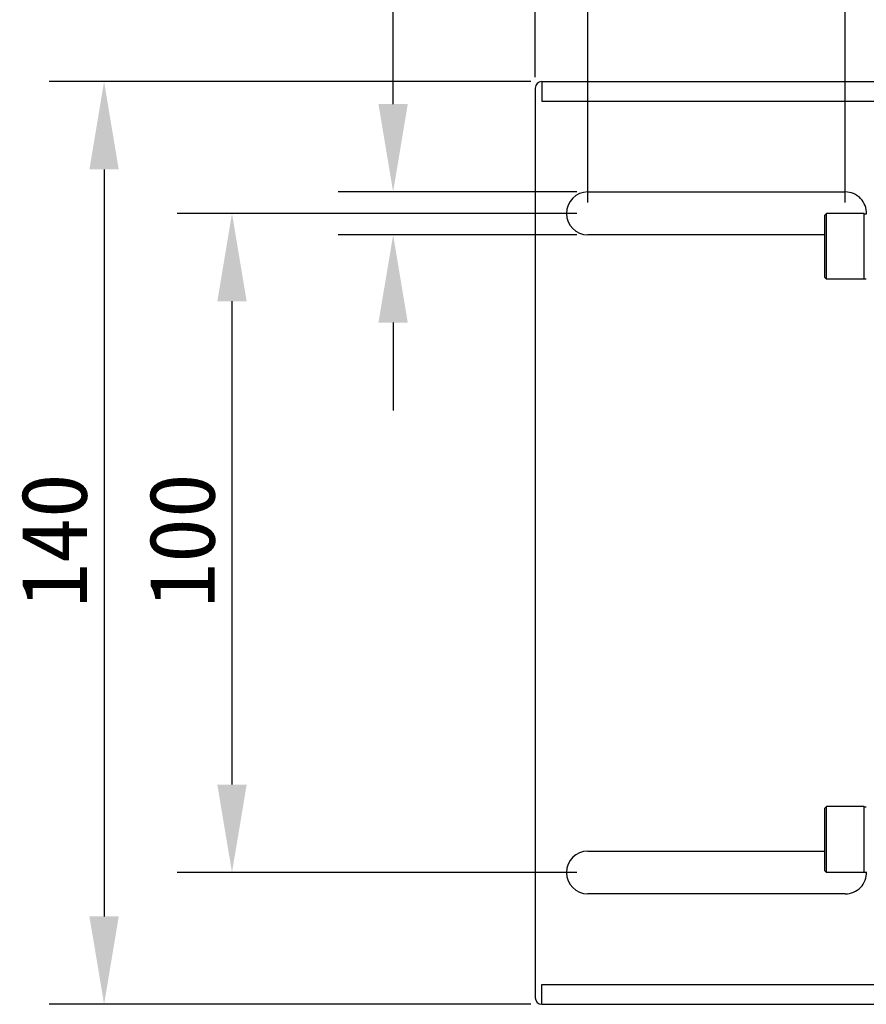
# Model space of a CAD drawing. Header units: millimetres. Extents: x 27 to 414, y 27 to 296.
# Tile 3 of 12: x 138 to 177, y 144 to 188. Entities that reach past the tile are written whole.
import ezdxf

# ---------------------------------------------------------------- set-up
doc = ezdxf.new("R2010")
doc.units = ezdxf.units.MM
doc.header["$LTSCALE"] = 23.1
doc.header["$PDMODE"] = 3
doc.header["$PDSIZE"] = 8
doc.layers.get('0').update_dxf_attribs({"linetype": 'CONTINUOUS'})
doc.layers.get('Defpoints').update_dxf_attribs({"linetype": 'CONTINUOUS'})
doc.layers.add('00_COMPONENTS', color=7, linetype='CONTINUOUS')
doc.layers.add('51__DRAFT_DIMS', color=7, linetype='CONTINUOUS')
doc.styles.get("Standard").update_dxf_attribs({"font": 'simfang.ttf'})
doc.dimstyles.new('DIMSTYLE_1', dxfattribs={"dimtxt": 3, "dimasz": 3, "dimexe": 2.5, "dimexo": 0.5, "dimgap": 0.75, "dimtad": 1, "dimdec": 1, "dimlfac": 3.333333, "dimdsep": 46, "dimtxsty": 'STANDARD', "dimblk": '_FILLED', "dimblk1": '_FILLED', "dimblk2": '_FILLED', "dimcen": 0.09, "dimclrt": 3, "dimadec": 1, "dimazin": 2, "dimtp": 0.8, "dimtm": 0.8, "dimtfac": 1, "dimtdec": 1, "dimtofl": 0, "dimtmove": 0, "dimatfit": 3, "dimldrblk": '_FILLED', "dimfxl": 1, "dimtolj": 1, "dimarcsym": 0})

# ---------------------------------------------------------------- blocks, each defined once
blk = doc.blocks.new('*D3')
at = {"layer": '51__DRAFT_DIMS', "color": 8, "lineweight": -2}
for p, q in [((161.654, 185.812), (161.654, 279.6)), ((211.784, 173.512), (211.784, 279.6)), ((165.654, 277.1), (207.784, 277.1))]:
    blk.add_line(p, q, dxfattribs=at)
at = {"layer": '51__DRAFT_DIMS', "color": 8}
for points in [[(165.654, 277.766), (165.654, 276.433), (161.654, 277.1)], [(207.784, 276.433), (207.784, 277.766), (211.784, 277.1)]]:
    blk.add_solid(points, dxfattribs=at)
at = {"layer": 'Defpoints', "color": 0}
for p in [(211.784, 277.1), (161.654, 185.312), (211.784, 173.012)]:
    blk.add_point(p, dxfattribs=at)
at = {"layer": '51__DRAFT_DIMS', "color": 0, "insert": (186.707, 280.901), "char_height": 3, "attachment_point": 2}
blk.add_mtext('\\A1;167.1', dxfattribs=at)
blk = doc.blocks.new('_FILLED')
at = {"color": 0, "linetype": 'ByBlock'}
blk.add_solid([(0, 0), (-1, 0.167), (-1, -0.167)], dxfattribs=at)
blk = doc.blocks.new('*D5')
at = {"layer": '51__DRAFT_DIMS', "color": 8, "lineweight": -2}
for p, q in [((164.054, 180.112), (164.054, 194.973)), ((175.754, 180.112), (175.754, 194.973)), ((168.054, 192.473), (171.754, 192.473))]:
    blk.add_line(p, q, dxfattribs=at)
at = {"layer": '51__DRAFT_DIMS', "color": 8}
for points in [[(168.054, 193.14), (168.054, 191.807), (164.054, 192.473)], [(171.754, 191.807), (171.754, 193.14), (175.754, 192.473)]]:
    blk.add_solid(points, dxfattribs=at)
at = {"layer": 'Defpoints', "color": 0}
for p in [(175.754, 192.473), (164.054, 179.612), (175.754, 179.612)]:
    blk.add_point(p, dxfattribs=at)
at = {"layer": '51__DRAFT_DIMS', "color": 0, "insert": (169.883, 196.257), "char_height": 3, "attachment_point": 2}
blk.add_mtext('\\A1;39', dxfattribs=at)
blk = doc.blocks.new('*D6')
at = {"layer": '51__DRAFT_DIMS', "color": 8, "lineweight": -2}
for p, q in [((163.554, 179.612), (145.367, 179.612)), ((147.867, 175.612), (147.867, 153.612)), ((163.554, 149.612), (145.367, 149.612))]:
    blk.add_line(p, q, dxfattribs=at)
at = {"layer": '51__DRAFT_DIMS', "color": 8}
for points in [[(148.534, 175.612), (147.2, 175.612), (147.867, 179.612)], [(147.2, 153.612), (148.534, 153.612), (147.867, 149.612)]]:
    blk.add_solid(points, dxfattribs=at)
at = {"layer": 'Defpoints', "color": 0}
for p in [(164.054, 179.612), (147.867, 149.612), (164.054, 149.612)]:
    blk.add_point(p, dxfattribs=at)
at = {"layer": '51__DRAFT_DIMS', "color": 0, "insert": (144.083, 164.723), "char_height": 3, "attachment_point": 2, "rotation": 90}
blk.add_mtext('\\A1;100', dxfattribs=at)
blk = doc.blocks.new('*D7')
at = {"layer": '51__DRAFT_DIMS', "color": 8, "lineweight": -2}
for p, q in [((155.195, 184.587), (155.195, 196.19)), ((163.554, 180.587), (152.695, 180.587)), ((163.554, 178.637), (152.695, 178.637)), ((155.195, 174.637), (155.195, 170.637))]:
    blk.add_line(p, q, dxfattribs=at)
at = {"layer": '51__DRAFT_DIMS', "color": 8}
for points in [[(154.528, 184.587), (155.861, 184.587), (155.195, 180.587)], [(155.861, 174.637), (154.528, 174.637), (155.195, 178.637)]]:
    blk.add_solid(points, dxfattribs=at)
at = {"layer": 'Defpoints', "color": 0}
for p in [(164.054, 180.587), (155.195, 178.637), (164.054, 178.637)]:
    blk.add_point(p, dxfattribs=at)
at = {"layer": '51__DRAFT_DIMS', "color": 0, "insert": (151.393, 189.337), "char_height": 3, "attachment_point": 1, "rotation": 90}
blk.add_mtext('\\A1;6.5', dxfattribs=at)
blk = doc.blocks.new('*D9')
at = {"layer": '51__DRAFT_DIMS', "color": 8, "lineweight": -2}
for p, q in [((161.454, 185.612), (139.55, 185.612)), ((142.05, 181.612), (142.05, 147.612)), ((161.454, 143.612), (139.55, 143.612))]:
    blk.add_line(p, q, dxfattribs=at)
at = {"layer": '51__DRAFT_DIMS', "color": 8}
for points in [[(142.717, 181.612), (141.383, 181.612), (142.05, 185.612)], [(141.383, 147.612), (142.717, 147.612), (142.05, 143.612)]]:
    blk.add_solid(points, dxfattribs=at)
at = {"layer": 'Defpoints', "color": 0}
for p in [(161.954, 185.612), (142.05, 143.612), (161.954, 143.612)]:
    blk.add_point(p, dxfattribs=at)
at = {"layer": '51__DRAFT_DIMS', "color": 0, "insert": (138.266, 164.723), "char_height": 3, "attachment_point": 2, "rotation": 90}
blk.add_mtext('\\A1;140', dxfattribs=at)

msp = doc.modelspace()

# ---------------------------------------------------------------- linework, layer by layer
at = {"color": 7}
for p, q in [((174.899, 179.612), (174.824, 179.537)), ((174.824, 176.687), (174.824, 179.537)), ((174.899, 176.612), (174.899, 179.612)), ((176.624, 179.612), (174.899, 179.612)), ((176.624, 176.612), (176.624, 179.612)), ((174.899, 176.612), (174.824, 176.687)), ((176.624, 176.612), (174.899, 176.612)), ((174.899, 152.612), (174.824, 152.537)), ((174.824, 149.687), (174.824, 152.537)), ((174.899, 149.612), (174.899, 152.612)), ((176.624, 152.612), (174.899, 152.612)), ((176.624, 149.612), (176.624, 152.612)), ((174.899, 149.612), (174.824, 149.687)), ((176.624, 149.612), (174.899, 149.612))]:
    msp.add_line(p, q, dxfattribs=at)
at = {"layer": '00_COMPONENTS', "color": 7}
for p, q in [((161.954, 185.612), (161.954, 184.712)), ((161.954, 185.612), (178.304, 185.612)), ((161.654, 185.312), (161.654, 143.912)), ((161.954, 184.712), (178.304, 184.712)), ((164.054, 180.587), (175.754, 180.587)), ((176.624, 179.595), (176.713, 179.595)), ((174.824, 178.637), (164.054, 178.637)), ((176.624, 176.628), (176.713, 176.628)), ((176.624, 152.595), (176.713, 152.595)), ((164.054, 150.587), (174.824, 150.587)), ((176.624, 149.628), (176.713, 149.628)), ((175.754, 148.637), (164.054, 148.637)), ((161.954, 143.612), (161.954, 144.512)), ((161.954, 144.512), (178.304, 144.512)), ((161.954, 143.612), (178.304, 143.612))]:
    msp.add_line(p, q, dxfattribs=at)
for centre, radius, start, end in [((161.954, 185.312), 0.3, 90, 180), ((164.054, 179.612), 0.975, 90, 270), ((175.754, 179.612), 0.975, 358.2138, 90), ((164.054, 149.612), 0.975, 90, 270), ((175.754, 149.612), 0.975, 270, 1.7862), ((161.954, 143.912), 0.3, 180, 270)]:
    msp.add_arc(centre, radius, start, end, dxfattribs=at)

# ---------------------------------------------------------------- dimensions: what is measured, and where the dimension line sits
at = {"layer": '51__DRAFT_DIMS', "color": 7}
for base, p1, p2, picture, middle in [((211.784, 277.1), (161.654, 185.312), (211.784, 173.012), '*D3', (186.707, 277.1)), ((175.754, 192.473), (164.054, 179.612), (175.754, 179.612), '*D5', (169.883, 192.473))]:
    dim = msp.add_linear_dim(base=base, p1=p1, p2=p2, dimstyle='DIMSTYLE_1', override={"dimasz": 4, "dimtxsty": 'STANDARD', "dimclrd": 8, "dimclre": 8, "dimclrt": 0, "dimldrblk": '_FILLED'}, dxfattribs=at)
    dim.commit()
    dim.dimension.update_dxf_attribs({"geometry": picture, "text_midpoint": middle, "dimtype": 160})
for base, p1, p2, picture, middle in [((155.195, 178.637), (164.054, 180.587), (164.054, 178.637), '*D7', (155.195, 192.388)), ((142.05, 143.612), (161.954, 185.612), (161.954, 143.612), '*D9', (142.05, 164.723)), ((147.867, 149.612), (164.054, 179.612), (164.054, 149.612), '*D6', (147.867, 164.723))]:
    dim = msp.add_linear_dim(base=base, p1=p1, p2=p2, angle=270, dimstyle='DIMSTYLE_1', override={"dimasz": 4, "dimtxsty": 'STANDARD', "dimclrd": 8, "dimclre": 8, "dimclrt": 0, "dimldrblk": '_FILLED'}, dxfattribs=at)
    dim.commit()
    dim.dimension.update_dxf_attribs({"geometry": picture, "text_midpoint": middle, "dimtype": 160})

doc.saveas('drawing.dxf')
